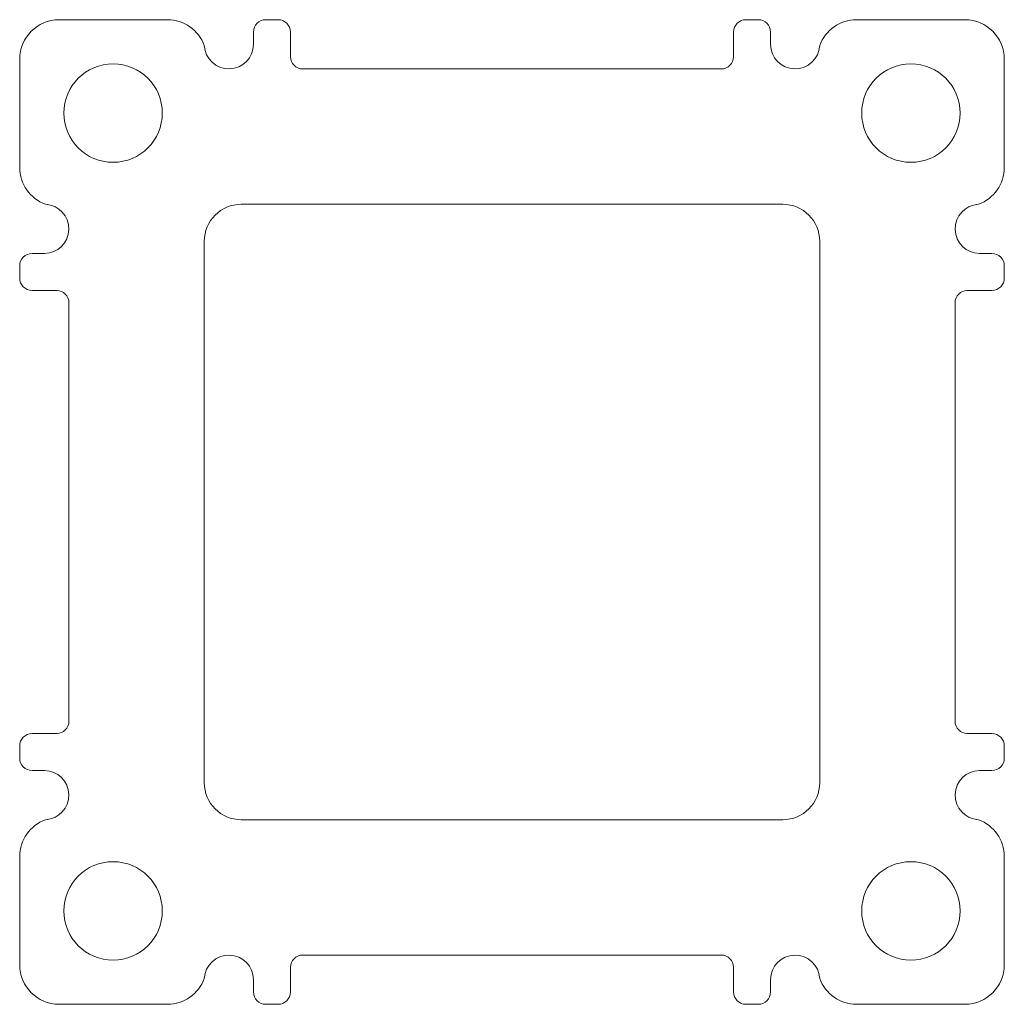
# Model space of a CAD drawing. Header units: millimetres. Extents: x -40 to 40, y -40 to 40.
import ezdxf

# ---------------------------------------------------------------- set-up
doc = ezdxf.new("R2010")
doc.units = ezdxf.units.MM

msp = doc.modelspace()

# ---------------------------------------------------------------- linework, layer by layer
at = {"color": 7, "linetype": 'Continuous', "lineweight": 15}
for p, q in [((-36.804, 40), (-28.003, 40)), ((-20.003, 40), (-19.003, 40)), ((20.003, 40), (19.003, 40)), ((28.003, 40), (36.804, 40)), ((-21.003, 37.989), (-21.003, 39)), ((-18.003, 37), (-18.003, 39)), ((18.003, 37), (18.003, 39)), ((21.003, 37.989), (21.003, 39)), ((-21.003, 37.985), (-21.003, 37.989)), ((21.003, 37.989), (21.003, 37.985)), ((-40, 36.804), (-40, 28.003)), ((40, 36.804), (40, 28.003)), ((-17.003, 36), (17.003, 36)), ((22, 25), (-22, 25)), ((-25, 22), (-25, -22)), ((25, 22), (25, -22)), ((-37.989, 21.003), (-39, 21.003)), ((-37.989, 21.003), (-37.985, 21.003)), ((37.985, 21.003), (37.989, 21.003)), ((37.989, 21.003), (39, 21.003)), ((-40, 20.003), (-40, 19.003)), ((40, 20.003), (40, 19.003)), ((-37, 18.003), (-39, 18.003)), ((37, 18.003), (39, 18.003)), ((-36, 17.003), (-36, -17.003)), ((36, 17.003), (36, -17.003)), ((-37, -18.003), (-39, -18.003)), ((37, -18.003), (39, -18.003)), ((-40, -20.003), (-40, -19.003)), ((40, -20.003), (40, -19.003)), ((-37.989, -21.003), (-39, -21.003)), ((-37.985, -21.003), (-37.989, -21.003)), ((37.989, -21.003), (37.985, -21.003)), ((37.989, -21.003), (39, -21.003)), ((22, -25), (-22, -25)), ((-40, -36.804), (-40, -28.003)), ((40, -36.804), (40, -28.003)), ((-17.003, -36), (17.003, -36)), ((-18.003, -37), (-18.003, -39)), ((18.003, -37), (18.003, -39)), ((-21.003, -37.989), (-21.003, -37.985)), ((-21.003, -37.989), (-21.003, -39)), ((21.003, -37.985), (21.003, -37.989)), ((21.003, -37.989), (21.003, -39)), ((-36.804, -40), (-28.003, -40)), ((-20.003, -40), (-19.003, -40)), ((20.003, -40), (19.003, -40)), ((28.003, -40), (36.804, -40))]:
    msp.add_line(p, q, dxfattribs=at)
for centre in [(-32.415, 32.415), (32.415, 32.415), (-32.415, -32.415), (32.415, -32.415)]:
    msp.add_circle(centre, 4, dxfattribs=at)
for centre, radius, start, end in [((-20.003, 39), 1, 90, 180), ((-19.003, 39), 1, 0, 90), ((19.003, 39), 1, 90, 180), ((20.003, 39), 1, 0, 90), ((-36.804, 36.804), 3.196, 90, 180), ((-28.003, 36.804), 3.196, 20.04229, 90), ((28.003, 36.804), 3.196, 90, 159.95771), ((36.804, 36.804), 3.196, 0, 90), ((-23.003, 38), 2, 182.8884, 359.56231), ((23.003, 38), 2, 180.43769, 357.1116), ((-17.003, 37), 1, 180, 270), ((17.003, 37), 1, 270, 0), ((-36.804, 28.003), 3.196, 180, 249.95771), ((36.804, 28.003), 3.196, 290.04229, 0), ((-38, 23.003), 2, 270.43769, 87.1116), ((-22, 22), 3, 90, 180), ((22, 22), 3, 0, 90), ((38, 23.003), 2, 92.8884, 269.56231), ((-39, 20.003), 1, 90, 180), ((39, 20.003), 1, 0, 90), ((-39, 19.003), 1, 180, 270), ((39, 19.003), 1, 270, 0), ((-37, 17.003), 1, 0, 90), ((37, 17.003), 1, 90, 180), ((-37, -17.003), 1, 270, 0), ((37, -17.003), 1, 180, 270), ((-39, -19.003), 1, 90, 180), ((39, -19.003), 1, 0, 90), ((-39, -20.003), 1, 180, 270), ((39, -20.003), 1, 270, 0), ((-38, -23.003), 2, 272.8884, 89.56231), ((38, -23.003), 2, 90.43769, 267.1116), ((-22, -22), 3, 180, 270), ((22, -22), 3, 270, 0), ((-36.804, -28.003), 3.196, 110.04229, 180), ((36.804, -28.003), 3.196, 0, 69.95771), ((-23.003, -38), 2, 0.43769, 177.1116), ((-17.003, -37), 1, 90, 180), ((17.003, -37), 1, 0, 90), ((23.003, -38), 2, 2.8884, 179.56231), ((-36.804, -36.804), 3.196, 180, 270), ((36.804, -36.804), 3.196, 270, 0), ((-28.003, -36.804), 3.196, 270, 339.95771), ((28.003, -36.804), 3.196, 200.04229, 270), ((-20.003, -39), 1, 180, 270), ((-19.003, -39), 1, 270, 0), ((19.003, -39), 1, 180, 270), ((20.003, -39), 1, 270, 0)]:
    msp.add_arc(centre, radius, start, end, dxfattribs=at)

doc.saveas('drawing.dxf')
